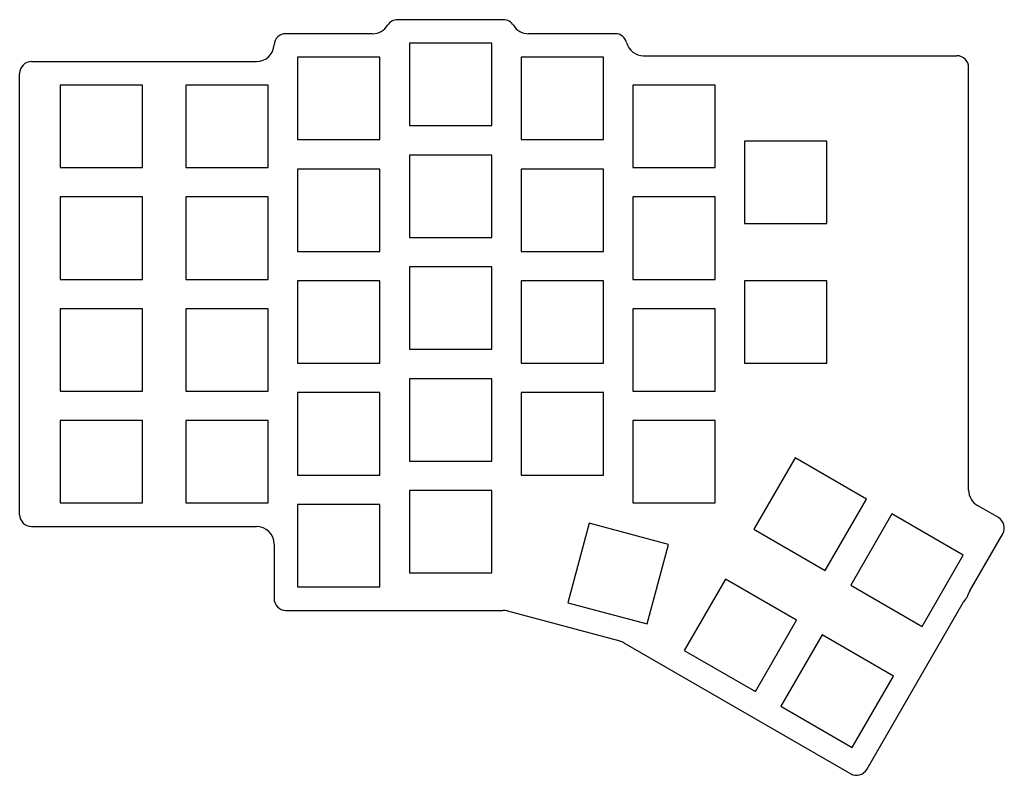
# Model space of a CAD drawing. Header units: millimetres. Extents: x 136 to 304, y -184 to -56.
import ezdxf

# ---------------------------------------------------------------- set-up
doc = ezdxf.new("R2010")
doc.units = ezdxf.units.MM

msp = doc.modelspace()

# ---------------------------------------------------------------- linework, layer by layer
for p, q in [((218.38, -55.88), (200.38, -55.88)), ((196.12, -58.25), (181.38, -58.25)), ((237.38, -58.25), (222.63, -58.25)), ((216.38, -59.88), (202.38, -59.88)), ((202.38, -59.88), (202.38, -73.88)), ((216.38, -73.88), (216.38, -59.88)), ((138.12, -63), (176.38, -63)), ((197.38, -62.25), (183.38, -62.25)), ((183.38, -62.25), (183.38, -76.25)), ((197.38, -76.25), (197.38, -62.25)), ((235.38, -62.25), (221.38, -62.25)), ((221.38, -62.25), (221.38, -76.25)), ((235.38, -76.25), (235.38, -62.25)), ((242.22, -62), (295.48, -62)), ((136.12, -140), (136.12, -65)), ((297.48, -135.84), (297.48, -64)), ((157, -67), (143, -67)), ((143, -67), (143, -81)), ((157, -81), (157, -67)), ((178.38, -67), (164.38, -67)), ((164.38, -67), (164.38, -81)), ((178.38, -81), (178.38, -67)), ((254.38, -67), (240.38, -67)), ((240.38, -67), (240.38, -81)), ((254.38, -81), (254.38, -67)), ((202.38, -73.88), (216.38, -73.88)), ((183.38, -76.25), (197.38, -76.25)), ((221.38, -76.25), (235.38, -76.25)), ((273.38, -76.5), (259.38, -76.5)), ((259.38, -76.5), (259.38, -90.5)), ((273.38, -90.5), (273.38, -76.5)), ((216.38, -78.88), (202.38, -78.88)), ((202.38, -78.88), (202.38, -92.88)), ((216.38, -92.88), (216.38, -78.88)), ((143, -81), (157, -81)), ((164.38, -81), (178.38, -81)), ((197.38, -81.25), (183.38, -81.25)), ((183.38, -81.25), (183.38, -95.25)), ((197.38, -95.25), (197.38, -81.25)), ((235.38, -81.25), (221.38, -81.25)), ((221.38, -81.25), (221.38, -95.25)), ((235.38, -95.25), (235.38, -81.25)), ((240.38, -81), (254.38, -81)), ((157, -86), (143, -86)), ((143, -86), (143, -100)), ((157, -100), (157, -86)), ((178.38, -86), (164.38, -86)), ((164.38, -86), (164.38, -100)), ((178.38, -100), (178.38, -86)), ((254.38, -86), (240.38, -86)), ((240.38, -86), (240.38, -100)), ((254.38, -100), (254.38, -86)), ((259.38, -90.5), (273.38, -90.5)), ((202.38, -92.88), (216.38, -92.88)), ((183.38, -95.25), (197.38, -95.25)), ((221.38, -95.25), (235.38, -95.25)), ((216.38, -97.88), (202.38, -97.88)), ((202.38, -97.88), (202.38, -111.88)), ((216.38, -111.88), (216.38, -97.88)), ((143, -100), (157, -100)), ((164.38, -100), (178.38, -100)), ((197.38, -100.25), (183.38, -100.25)), ((183.38, -100.25), (183.38, -114.25)), ((197.38, -114.25), (197.38, -100.25)), ((235.38, -100.25), (221.38, -100.25)), ((221.38, -100.25), (221.38, -114.25)), ((235.38, -114.25), (235.38, -100.25)), ((240.38, -100), (254.38, -100)), ((273.38, -100.25), (259.38, -100.25)), ((259.38, -100.25), (259.38, -114.25)), ((273.38, -114.25), (273.38, -100.25)), ((157, -105), (143, -105)), ((143, -105), (143, -119)), ((157, -119), (157, -105)), ((178.38, -105), (164.38, -105)), ((164.38, -105), (164.38, -119)), ((178.38, -119), (178.38, -105)), ((254.38, -105), (240.38, -105)), ((240.38, -105), (240.38, -119)), ((254.38, -119), (254.38, -105)), ((202.38, -111.88), (216.38, -111.88)), ((183.38, -114.25), (197.38, -114.25)), ((221.38, -114.25), (235.38, -114.25)), ((259.38, -114.25), (273.38, -114.25)), ((216.38, -116.88), (202.38, -116.88)), ((202.38, -116.88), (202.38, -130.88)), ((216.38, -130.88), (216.38, -116.88)), ((143, -119), (157, -119)), ((164.38, -119), (178.38, -119)), ((197.38, -119.25), (183.38, -119.25)), ((183.38, -119.25), (183.38, -133.25)), ((197.38, -133.25), (197.38, -119.25)), ((235.38, -119.25), (221.38, -119.25)), ((221.38, -119.25), (221.38, -133.25)), ((235.38, -133.25), (235.38, -119.25)), ((240.38, -119), (254.38, -119)), ((157, -124), (143, -124)), ((143, -124), (143, -138)), ((157, -138), (157, -124)), ((178.38, -124), (164.38, -124)), ((164.38, -124), (164.38, -138)), ((178.38, -138), (178.38, -124)), ((254.38, -124), (240.38, -124)), ((240.38, -124), (240.38, -138)), ((254.38, -138), (254.38, -124)), ((267.98, -130.36), (260.98, -142.48)), ((280.11, -137.36), (267.98, -130.36)), ((202.38, -130.88), (216.38, -130.88)), ((183.38, -133.25), (197.38, -133.25)), ((221.38, -133.25), (235.38, -133.25)), ((216.38, -135.88), (202.38, -135.88)), ((202.38, -135.88), (202.38, -149.88)), ((216.38, -149.88), (216.38, -135.88)), ((143, -138), (157, -138)), ((164.38, -138), (178.38, -138)), ((197.38, -138.25), (183.38, -138.25)), ((183.38, -138.25), (183.38, -152.25)), ((197.38, -152.25), (197.38, -138.25)), ((240.38, -138), (254.38, -138)), ((273.11, -149.48), (280.11, -137.36)), ((302.54, -140.5), (298.98, -138.44)), ((284.44, -139.86), (277.44, -151.98)), ((296.56, -146.86), (284.44, -139.86)), ((138.12, -142), (176.38, -142)), ((232.93, -141.43), (229.3, -154.95)), ((246.45, -145.05), (232.93, -141.43)), ((260.98, -142.48), (273.11, -149.48)), ((297.67, -152.94), (303.27, -143.23)), ((179.38, -145), (179.38, -154.25)), ((242.82, -158.57), (246.45, -145.05)), ((289.56, -158.98), (296.56, -146.86)), ((202.38, -149.88), (216.38, -149.88)), ((183.38, -152.25), (197.38, -152.25)), ((256.11, -150.93), (249.11, -163.05)), ((268.23, -157.93), (256.11, -150.93)), ((277.44, -151.98), (289.56, -158.98)), ((229.3, -154.95), (242.82, -158.57)), ((280.15, -183.28), (296.52, -154.93)), ((181.38, -156.25), (218.3, -156.25)), ((219.08, -156.35), (238.15, -161.46)), ((261.23, -170.05), (268.23, -157.93)), ((272.56, -160.43), (265.56, -172.55)), ((284.69, -167.43), (272.56, -160.43)), ((238.87, -161.76), (277.42, -184.02)), ((249.11, -163.05), (261.23, -170.05)), ((277.69, -179.55), (284.69, -167.43)), ((265.56, -172.55), (277.69, -179.55))]:
    msp.add_line(p, q)
for centre, radius, start, end in [((196.12, -55.25), 3, 270, 328.3318), ((200.38, -57.88), 2, 90, 148.3318), ((218.38, -57.88), 2, 31.6682, 90), ((222.63, -55.25), 3, 211.6682, 270), ((181.38, -60.25), 2, 90, 177.134), ((237.38, -60.25), 2, 14.4775, 90), ((176.38, -60), 3, 270, 357.134), ((242.22, -59), 3, 194.4775, 270), ((138.12, -65), 2, 90, 180), ((295.48, -64), 2, 0, 90), ((300.48, -135.84), 3, 180, 240), ((138.12, -140), 2, 180, 270), ((301.54, -142.23), 2, 330.014, 420), ((176.38, -145), 3, 360, 90), ((295.48, -153.01), 2, 316.7117, 343.2883), ((300.26, -154.44), 3, 510, 523.2883), ((181.38, -154.25), 2, 180, 270), ((299.11, -156.43), 3, 496.7117, 150), ((218.3, -159.25), 3, 435, 90), ((237.37, -164.36), 3, 420, 75), ((278.42, -182.28), 2, 240.0052, 330)]:
    msp.add_arc(centre, radius, start, end)

doc.saveas('drawing.dxf')
